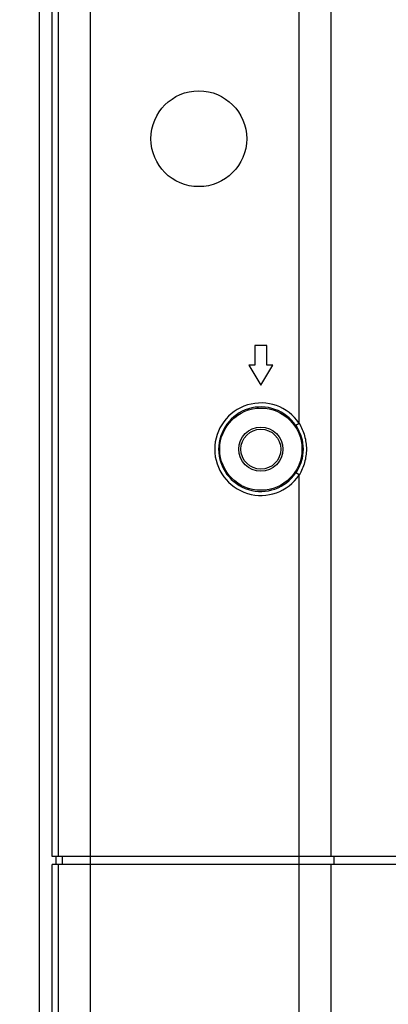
# Model space of a CAD drawing. Header units: millimetres. Extents: x -6054 to 364, y -1866 to 3094.
# Tile 87 of 256: x -4737 to -4691, y 701 to 824. Entities that reach past the tile are written whole.
import ezdxf

# ---------------------------------------------------------------- set-up
doc = ezdxf.new("R2010")
doc.units = ezdxf.units.MM
doc.header["$LTSCALE"] = 65.395
doc.header["$PDSIZE"] = 0.05
doc.layers.get('0').update_dxf_attribs({"linetype": 'CONTINUOUS'})
doc.layers.get('Defpoints').update_dxf_attribs({"linetype": 'CONTINUOUS'})
doc.layers.add('DIM', color=3, linetype='CONTINUOUS')
doc.styles.get("Standard").update_dxf_attribs({"font": 'arial.ttf'})
doc.dimstyles.new('ISO-25', dxfattribs={"dimtxt": 2.5, "dimasz": 2.5, "dimexe": 1.25, "dimexo": 0.625, "dimtad": 1, "dimtxsty": 'STANDARD', "dimcen": 2.5, "dimadec": 0, "dimazin": 0, "dimtfac": 1, "dimtmove": 0, "dimatfit": 3, "dimfxl": 1, "dimarcsym": 0})

# ---------------------------------------------------------------- blocks, each defined once
blk = doc.blocks.new('*D0')
at = {"layer": 'Defpoints', "color": 0}
for p in [(-4193.17, 1041.27), (-4734.98, 936.49), (-4193.17, 628.17)]:
    blk.add_point(p, dxfattribs=at)
at = {"layer": 'DIM', "color": 3, "lineweight": -2}
for p, q in [((-4734.98, 937.11), (-4734.98, 1042.52)), ((-4193.17, 628.79), (-4193.17, 1042.52)), ((-4719.98, 1041.27), (-4208.17, 1041.27))]:
    blk.add_line(p, q, dxfattribs=at)
at = {"layer": 'DIM', "color": 3}
for points in [[(-4719.98, 1043.77), (-4719.98, 1038.77), (-4734.98, 1041.27)], [(-4208.17, 1038.77), (-4208.17, 1043.77), (-4193.17, 1041.27)]]:
    blk.add_solid(points, dxfattribs=at)
at = {"layer": 'DIM', "color": 2, "insert": (-4464.08, 1059.08), "char_height": 20, "attachment_point": 5}
blk.add_mtext('542  [21,331]', dxfattribs=at)
blk = doc.blocks.new('*D16')
at = {"layer": 'Defpoints', "color": 0}
for p in [(-4695.98, 946.48), (-4765.28, 865.65), (-4570.42, 865.65)]:
    blk.add_point(p, dxfattribs=at)
at = {"layer": 'DIM', "color": 3, "lineweight": -2}
for p, q in [((-4696.6, 946.48), (-4766.53, 946.48)), ((-4765.28, 931.48), (-4765.28, 880.65)), ((-4571.05, 865.65), (-4766.53, 865.65)), ((-4765.28, 865.65), (-4765.28, 703.93))]:
    blk.add_line(p, q, dxfattribs=at)
at = {"layer": 'DIM', "color": 3}
for points in [[(-4762.78, 931.48), (-4767.78, 931.48), (-4765.28, 946.48)], [(-4767.78, 880.65), (-4762.78, 880.65), (-4765.28, 865.65)]]:
    blk.add_solid(points, dxfattribs=at)
at = {"layer": 'DIM', "color": 2, "insert": (-4783.09, 777.29), "char_height": 20, "attachment_point": 5, "rotation": 90}
blk.add_mtext('81   [3,183]', dxfattribs=at)
blk = doc.blocks.new('*D7')
at = {"layer": 'Defpoints', "color": 0}
for p in [(-4728.57, 946.48), (-4809.72, 628.17), (-4193.17, 628.17)]:
    blk.add_point(p, dxfattribs=at)
at = {"layer": 'DIM', "color": 3, "lineweight": -2}
for p, q in [((-4729.2, 946.48), (-4810.97, 946.48)), ((-4809.72, 931.48), (-4809.72, 643.17)), ((-4193.8, 628.17), (-4810.97, 628.17))]:
    blk.add_line(p, q, dxfattribs=at)
at = {"layer": 'DIM', "color": 3}
for points in [[(-4807.22, 931.48), (-4812.22, 931.48), (-4809.72, 946.48)], [(-4812.22, 643.17), (-4807.22, 643.17), (-4809.72, 628.17)]]:
    blk.add_solid(points, dxfattribs=at)
at = {"layer": 'DIM', "color": 2, "insert": (-4827.53, 787.33), "char_height": 20, "attachment_point": 5, "rotation": 90}
blk.add_mtext('318  [12,532]', dxfattribs=at)

msp = doc.modelspace()

# ---------------------------------------------------------------- linework, layer by layer
at = {"linetype": 'Continuous'}
for p, q in [((-4734.98, -14.55), (-4734.98, 940.08)), ((-4733.41, 719.65), (-4733.41, 938.92)), ((-4732.62, 938.92), (-4732.62, 719.65)), ((-4728.65, 938.92), (-4728.65, 145.42)), ((-4702.44, 773.88), (-4702.44, 898.37)), ((-4698.48, 898.37), (-4698.48, 719.65)), ((-4707.99, 783.65), (-4707.99, 781.15)), ((-4706.49, 783.65), (-4707.99, 783.65)), ((-4706.49, 781.15), (-4706.49, 783.65)), ((-4708.74, 781.15), (-4707.24, 778.65)), ((-4707.99, 781.15), (-4708.74, 781.15)), ((-4707.24, 778.65), (-4705.74, 781.15)), ((-4705.74, 781.15), (-4706.49, 781.15)), ((-4702.44, 773.88), (-4702.86, 773.6)), ((-4702.44, 767.42), (-4702.86, 767.7)), ((-4702.44, 583.88), (-4702.44, 767.42)), ((-4600.23, 719.65), (-4733.41, 719.65)), ((-4732.91, 718.65), (-4732.91, 719.65)), ((-4732.12, 719.65), (-4732.12, 718.65)), ((-4698.09, 719.65), (-4698.09, 718.65)), ((-4698.08, 719.65), (-4698.08, 718.65)), ((-4733.41, 463.15), (-4733.41, 718.65)), ((-4600.73, 718.65), (-4733.41, 718.65)), ((-4732.62, 718.65), (-4732.62, 463.15)), ((-4698.48, 718.65), (-4698.48, 463.15))]:
    msp.add_line(p, q, dxfattribs=at)
for centre, radius in [((-4715.02, 809.52), 6), ((-4707.24, 770.65), 5.15), ((-4707.24, 770.65), 2.76), ((-4707.24, 770.65), 2.5)]:
    msp.add_circle(centre, radius, dxfattribs=at)
for radius in [5.79, 5.29]:
    msp.add_arc((-4707.24, 770.65), radius, 33.9387, 326.0613, dxfattribs=at)
for points, knots in [([(-4702.86, 773.6), (-4702.57, 773.17), (-4702.11, 772.21), (-4701.95, 771.17), (-4701.95, 770.65)], [0, 0, 0, 0, 0.499985, 1, 1, 1, 1]), ([(-4702.44, 773.88), (-4702.15, 773.4), (-4701.69, 772.35), (-4701.54, 771.21), (-4701.54, 770.65)], [0, 0, 0, 0, 0.499923, 1, 1, 1, 1]), ([(-4701.95, 770.65), (-4701.95, 770.13), (-4702.11, 769.08), (-4702.57, 768.13), (-4702.86, 767.7)], [0, 0, 0, 0, 0.500013, 1, 1, 1, 1]), ([(-4701.54, 770.65), (-4701.54, 770.08), (-4701.69, 768.95), (-4702.15, 767.9), (-4702.44, 767.42)], [0, 0, 0, 0, 0.500076, 1, 1, 1, 1])]:
    msp.add_open_spline(points, degree=3, knots=knots, dxfattribs=at)

# ---------------------------------------------------------------- dimensions: what is measured, and where the dimension line sits
at = {"layer": 'DIM'}
dim = msp.add_linear_dim(base=(-4193.17, 1041.27), p1=(-4734.98, 936.49), p2=(-4193.17, 628.17), text='<> []', dimstyle='ISO-25', override={"dimtxt": 20, "dimasz": 15, "dimgap": 5, "dimdec": 0, "dimclrd": 3, "dimclre": 3, "dimclrt": 2, "dimadec": 1, "dimtp": 0.3, "dimtm": 0.3, "dimtofl": 0}, dxfattribs=at)
dim.commit()
dim.dimension.update_dxf_attribs({"geometry": '*D0', "text_midpoint": (-4464.08, 1059.08)})
dim = msp.add_linear_dim(base=(-4809.72, 628.17), p1=(-4728.57, 946.48), p2=(-4193.17, 628.17), angle=90, text='<> []', dimstyle='ISO-25', override={"dimtxt": 20, "dimasz": 15, "dimgap": 5, "dimdec": 0, "dimclrd": 3, "dimclre": 3, "dimclrt": 2, "dimadec": 1, "dimtp": 0.3, "dimtm": 0.3, "dimtofl": 0}, dxfattribs=at)
dim.commit()
dim.dimension.update_dxf_attribs({"geometry": '*D7', "text_midpoint": (-4809.72, 787.33), "dimtype": 160})
dim = msp.add_linear_dim(base=(-4765.28, 865.65), p1=(-4695.98, 946.48), p2=(-4570.42, 865.65), angle=90, text='<>  []', dimstyle='ISO-25', override={"dimtxt": 20, "dimasz": 15, "dimgap": 5, "dimdec": 0, "dimclrd": 3, "dimclre": 3, "dimclrt": 2, "dimadec": 1, "dimtp": 0.3, "dimtm": 0.3, "dimtofl": 0}, dxfattribs=at)
dim.commit()
dim.dimension.update_dxf_attribs({"geometry": '*D16', "text_midpoint": (-4783.09, 777.29)})

doc.saveas('drawing.dxf')
